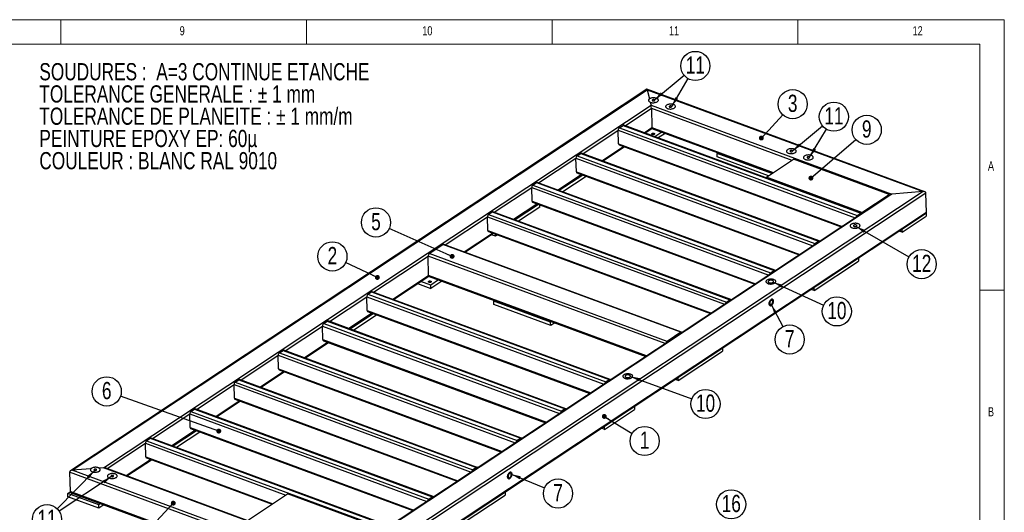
# Model space of a CAD drawing. Header units: millimetres. Extents: x 5 to 589, y 5 to 415.
# Tile 14 of 14: x 389 to 589, y 315 to 415. Entities that reach past the tile are written whole.
import ezdxf

# ---------------------------------------------------------------- set-up
doc = ezdxf.new("R2010")
doc.units = ezdxf.units.MM
doc.layers.add('NOTES', color=6, linetype='Continuous')
doc.layers.add('TRAIT-FORT', color=4, linetype='Continuous', lineweight=25)
doc.styles.add('SLDTEXTSTYLE0', font='TXT', dxfattribs={"width": 0.75})
doc.dimstyles.new('SLDDIMSTYLE7', dxfattribs={"dimtxt": 0.18, "dimasz": 1, "dimexe": 0, "dimexo": 0.0625, "dimgap": 0, "dimtad": 0, "dimtih": 1, "dimtoh": 1, "dimdec": 0, "dimrnd": 1e-09, "dimzin": 0, "dimdsep": 46, "dimtxsty": 'Standard', "dimblk1": 'DOT', "dimblk2": 'DOT', "dimsah": 1, "dimcen": 0.09, "dimadec": 0, "dimazin": 0, "dimtfac": 1, "dimtdec": 0, "dimtofl": 0, "dimtmove": 0, "dimatfit": 3, "dimldrblk": 'DOT', "dimfxl": 1, "dimfrac": 2, "dimtolj": 1, "dimtzin": 0, "dimarcsym": 0})
doc.dimstyles.new('SLDDIMSTYLE8', dxfattribs={"dimtxt": 0.18, "dimasz": 2, "dimexe": 0, "dimexo": 0.0625, "dimgap": 0, "dimtad": 0, "dimtih": 1, "dimtoh": 1, "dimdec": 0, "dimrnd": 1e-09, "dimzin": 0, "dimdsep": 46, "dimtxsty": 'Standard', "dimsah": 1, "dimcen": 0.09, "dimadec": 0, "dimazin": 0, "dimtfac": 2, "dimtdec": 0, "dimtofl": 0, "dimtmove": 0, "dimatfit": 3, "dimfxl": 1, "dimfrac": 2, "dimtolj": 1, "dimtzin": 0, "dimarcsym": 0})

# ---------------------------------------------------------------- blocks, each defined once
blk = doc.blocks.new('SW_NOTE_0')
at = {"layer": 'NOTES', "color": 0, "char_height": 3.5, "attachment_point": 1, "style": 'SLDTEXTSTYLE0'}
for s, insert in [('SOUDURES :  A=3 CONTINUE ETANCHE', (0, 4.51)), ('TOLERANCE GENERALE : ± 1 mm', (0, -0.01)), ('TOLERANCE DE PLANEITE : ± 1 mm/m', (0, -4.54)), ('PEINTURE EPOXY EP: 60µ', (0, -9.07)), ('COULEUR : BLANC RAL 9010', (0, -13.59))]:
    blk.add_mtext(s, dxfattribs=dict(at, insert=insert))
blk = doc.blocks.new('SW_NOTE_6')
at = {"layer": 'NOTES', "color": 0}
blk.add_circle((-2.69, 1.26), 2.97, dxfattribs=at)
at = {"layer": 'NOTES', "color": 0, "insert": (-2.69, 3.18), "char_height": 3.5, "attachment_point": 2, "style": 'SLDTEXTSTYLE0'}
blk.add_mtext('2', dxfattribs=at)
blk = doc.blocks.new('_DOT')
at = {"color": 0, "linetype": 'ByBlock', "lineweight": -2}
blk.add_line((-0.5, 0), (-1, 0), dxfattribs=at)
at = {"color": 0, "linetype": 'ByBlock', "const_width": 0.5}
blk.add_lwpolyline([(-0.25, 0, 1), (0.25, 0, 1)], format="xyb", close=True, dxfattribs=at)
blk = doc.blocks.new('SW_NOTE_7')
at = {"layer": 'NOTES', "color": 0}
blk.add_circle((2.54, -1.55), 2.97, dxfattribs=at)
at = {"layer": 'NOTES', "color": 0, "insert": (2.54, 0.38), "char_height": 3.5, "attachment_point": 2, "style": 'SLDTEXTSTYLE0'}
blk.add_mtext('1', dxfattribs=at)
blk = doc.blocks.new('SW_NOTE_8')
at = {"layer": 'NOTES', "color": 0}
blk.add_circle((2.02, 2.18), 2.97, dxfattribs=at)
at = {"layer": 'NOTES', "color": 0, "insert": (2.02, 4.1), "char_height": 3.5, "attachment_point": 2, "style": 'SLDTEXTSTYLE0'}
blk.add_mtext('3', dxfattribs=at)
blk = doc.blocks.new('SW_NOTE_10')
at = {"layer": 'NOTES', "color": 0}
blk.add_circle((-2.8, 0.99), 2.97, dxfattribs=at)
at = {"layer": 'NOTES', "color": 0, "insert": (-2.8, 2.91), "char_height": 3.5, "attachment_point": 2, "style": 'SLDTEXTSTYLE0'}
blk.add_mtext('6', dxfattribs=at)
blk = doc.blocks.new('SW_NOTE_11')
at = {"layer": 'NOTES', "color": 0}
blk.add_circle((-2.71, 1.21), 2.97, dxfattribs=at)
at = {"layer": 'NOTES', "color": 0, "insert": (-2.71, 3.13), "char_height": 3.5, "attachment_point": 2, "style": 'SLDTEXTSTYLE0'}
blk.add_mtext('5', dxfattribs=at)
blk = doc.blocks.new('SW_NOTE_12')
at = {"layer": 'NOTES', "color": 0}
blk.add_circle((2.25, 1.94), 2.97, dxfattribs=at)
at = {"layer": 'NOTES', "color": 0, "insert": (2.25, 3.87), "char_height": 3.5, "attachment_point": 2, "style": 'SLDTEXTSTYLE0'}
blk.add_mtext('9', dxfattribs=at)
blk = doc.blocks.new('SW_NOTE_13')
at = {"layer": 'NOTES', "color": 0}
blk.add_circle((2.79, -1.03), 2.97, dxfattribs=at)
at = {"layer": 'NOTES', "color": 0, "insert": (2.8, 0.9), "char_height": 3.5, "attachment_point": 2, "style": 'SLDTEXTSTYLE0'}
blk.add_mtext('10', dxfattribs=at)
blk = doc.blocks.new('SW_NOTE_14')
at = {"layer": 'NOTES', "color": 0}
blk.add_circle((2.7, -1.24), 2.97, dxfattribs=at)
at = {"layer": 'NOTES', "color": 0, "insert": (2.71, 0.68), "char_height": 3.5, "attachment_point": 2, "style": 'SLDTEXTSTYLE0'}
blk.add_mtext('10', dxfattribs=at)
blk = doc.blocks.new('SW_NOTE_15')
at = {"layer": 'NOTES', "color": 0}
blk.add_circle((2.58, -1.48), 2.97, dxfattribs=at)
at = {"layer": 'NOTES', "color": 0, "insert": (2.59, 0.44), "char_height": 3.5, "attachment_point": 2, "style": 'SLDTEXTSTYLE0'}
blk.add_mtext('12', dxfattribs=at)
blk = doc.blocks.new('SW_NOTE_17')
at = {"layer": 'NOTES', "color": 0}
blk.add_circle((2.29, 1.89), 2.97, dxfattribs=at)
at = {"layer": 'NOTES', "color": 0, "insert": (2.3, 3.82), "char_height": 3.5, "attachment_point": 2, "style": 'SLDTEXTSTYLE0'}
blk.add_mtext('11', dxfattribs=at)
blk = doc.blocks.new('SW_NOTE_18')
at = {"layer": 'NOTES', "color": 0}
blk.add_circle((2.29, 1.89), 2.97, dxfattribs=at)
at = {"layer": 'NOTES', "color": 0, "insert": (2.3, 3.81), "char_height": 3.5, "attachment_point": 2, "style": 'SLDTEXTSTYLE0'}
blk.add_mtext('11', dxfattribs=at)
blk = doc.blocks.new('SW_NOTE_19')
at = {"layer": 'NOTES', "color": 0}
blk.add_circle((-2.08, -2.13), 2.97, dxfattribs=at)
at = {"layer": 'NOTES', "color": 0, "insert": (-2.07, -0.2), "char_height": 3.5, "attachment_point": 2, "style": 'SLDTEXTSTYLE0'}
blk.add_mtext('11', dxfattribs=at)
blk = doc.blocks.new('SW_NOTE_21')
at = {"layer": 'NOTES', "color": 0}
blk.add_circle((2.74, -1.14), 2.97, dxfattribs=at)
at = {"layer": 'NOTES', "color": 0, "insert": (2.75, 0.78), "char_height": 3.5, "attachment_point": 2, "style": 'SLDTEXTSTYLE0'}
blk.add_mtext('7', dxfattribs=at)
blk = doc.blocks.new('SW_NOTE_22')
at = {"layer": 'NOTES', "color": 0}
blk.add_circle((1.39, -2.63), 2.97, dxfattribs=at)
at = {"layer": 'NOTES', "color": 0, "insert": (1.4, -0.7), "char_height": 3.5, "attachment_point": 2, "style": 'SLDTEXTSTYLE0'}
blk.add_mtext('7', dxfattribs=at)
blk = doc.blocks.new('SW_NOTE_25')
at = {"layer": 'NOTES', "color": 0}
blk.add_circle((2.33, 1.85), 2.97, dxfattribs=at)
at = {"layer": 'NOTES', "color": 0, "insert": (2.34, 3.77), "char_height": 3.5, "attachment_point": 2, "style": 'SLDTEXTSTYLE0'}
blk.add_mtext('16', dxfattribs=at)

msp = doc.modelspace()

# ---------------------------------------------------------------- linework, layer by layer
at = {"lineweight": 18}
for p, q in [((589, 415), (5, 415)), ((397, 415), (397, 410)), ((447, 410), (447, 415)), ((497, 415), (497, 410)), ((547, 410), (547, 415)), ((589, 5), (589, 415)), ((584, 410), (10, 410)), ((584, 10), (584, 410)), ((584, 360), (589, 360))]:
    msp.add_line(p, q, dxfattribs=at)
at = {"layer": 'TRAIT-FORT', "lineweight": 25}
for p, q in [((516.26, 400.86), (398.93, 323.22)), ((572.81, 379.99), (516.27, 400.86)), ((399.3, 323.34), (516.31, 400.76)), ((516.31, 400.76), (516.78, 398.88)), ((516.31, 400.76), (572.48, 380.03)), ((405.66, 323.86), (517.1, 397.6)), ((511.82, 393.43), (517.18, 396.97)), ((516.94, 398.22), (517.1, 397.6)), ((517.1, 397.6), (566.12, 379.51)), ((517.18, 396.97), (517.28, 393.04)), ((517.18, 396.97), (545.76, 386.42)), ((510.66, 393.01), (511.4, 393.5)), ((510.66, 393.01), (559.05, 375.16)), ((511.4, 393.5), (559.78, 375.64)), ((559.93, 375.67), (511.54, 393.53)), ((515.7, 392), (517.28, 393.04)), ((515.84, 391.94), (517.27, 392.88)), ((517.26, 392.88), (541.82, 383.82)), ((517.28, 393.04), (541.99, 383.93)), ((503.22, 387.74), (510.42, 392.5)), ((510.5, 389.73), (510.42, 392.5)), ((510.42, 392.5), (558.66, 374.7)), ((519.3, 392.13), (517.88, 391.19)), ((519.98, 391.88), (518.56, 390.94)), ((507.1, 386.31), (511.47, 389.2)), ((507.25, 386.25), (511.62, 389.14)), ((510.5, 389.73), (556, 372.94)), ((510.6, 389.52), (555.83, 372.83)), ((494.22, 381.78), (501.83, 386.81)), ((501.9, 384.04), (501.83, 386.81)), ((501.83, 386.81), (550.06, 369.01)), ((502.06, 387.32), (502.8, 387.81)), ((502.06, 387.32), (550.45, 369.47)), ((502.8, 387.81), (551.19, 369.96)), ((551.33, 369.99), (502.95, 387.84)), ((530.54, 387.81), (530.71, 387.92)), ((541.66, 383.71), (530.54, 387.81)), ((530.56, 387.12), (530.54, 387.81)), ((540.99, 383.27), (530.56, 387.12)), ((540.57, 382.99), (546.1, 386.64)), ((565.55, 379.46), (546.1, 386.64)), ((498.09, 380.35), (502.87, 383.51)), ((498.24, 380.29), (503.02, 383.45)), ((503.21, 383.38), (498.43, 380.22)), ((503.9, 383.13), (499.12, 379.97)), ((501.9, 384.04), (547.4, 367.25)), ((502.01, 383.83), (547.23, 367.14)), ((560.03, 375.81), (540.57, 382.99)), ((540.57, 382.82), (540.57, 382.99)), ((485.21, 375.82), (492.82, 380.85)), ((492.89, 378.08), (492.82, 380.85)), ((492.82, 380.85), (541.06, 363.06)), ((493.06, 381.36), (493.79, 381.85)), ((493.06, 381.36), (541.44, 363.51)), ((493.79, 381.85), (542.18, 364)), ((542.33, 364.03), (493.94, 381.88)), ((565.74, 379.39), (454.64, 305.87)), ((566.12, 379.51), (454.68, 305.78)), ((572.48, 380.03), (455.48, 302.61)), ((573.05, 379.73), (455.55, 301.99)), ((560.03, 375.81), (565.55, 379.46)), ((565.56, 379.27), (565.55, 379.46)), ((572.48, 380.03), (566.12, 379.51)), ((573.15, 375.81), (573.05, 379.73)), ((489.09, 374.39), (493.86, 377.55)), ((489.24, 374.33), (494.01, 377.49)), ((494.21, 377.42), (489.43, 374.26)), ((494.47, 376.89), (490.11, 374.01)), ((492.89, 378.08), (538.39, 361.29)), ((493, 377.87), (538.23, 361.18)), ((494.47, 376.89), (494.45, 377.33)), ((455.64, 297.9), (572.98, 375.54)), ((573.15, 375.81), (455.66, 298.06)), ((475.18, 369.18), (483.81, 374.89)), ((483.89, 372.12), (483.81, 374.89)), ((483.81, 374.89), (532.05, 357.1)), ((484.05, 375.4), (484.79, 375.89)), ((484.05, 375.4), (532.44, 357.55)), ((484.79, 375.89), (533.17, 358.04)), ((533.32, 358.07), (484.93, 375.92)), ((559.05, 375.16), (559.78, 375.64)), ((559.05, 374.98), (559.79, 375.47)), ((559.74, 375.44), (559.76, 375.43)), ((560.03, 375.61), (560.03, 375.81)), ((568.21, 371.75), (573.12, 375)), ((573.1, 375.66), (573.12, 375)), ((479.06, 367.75), (484.86, 371.59)), ((479.21, 367.7), (485.01, 371.54)), ((483.89, 372.12), (529.39, 355.33)), ((483.99, 371.91), (529.22, 355.22)), ((485.46, 370.93), (484.58, 371.25)), ((485.46, 370.93), (485.45, 371.37)), ((485.88, 371.21), (485.46, 370.93)), ((568.21, 371.75), (567.59, 371.97)), ((568.21, 371.75), (568.19, 372.37)), ((471.97, 367.41), (474.76, 369.25)), ((523.14, 351.4), (474.76, 369.25)), ((523.29, 351.43), (474.9, 369.28)), ((550.45, 369.47), (551.19, 369.96)), ((550.45, 369.3), (551.19, 369.78)), ((551.15, 369.75), (551.17, 369.75)), ((460.65, 359.56), (471.74, 366.9)), ((471.84, 362.98), (471.74, 366.9)), ((519.97, 349.1), (471.74, 366.9)), ((520.36, 349.56), (471.97, 367.41)), ((550.32, 359.91), (559.32, 365.87)), ((559.31, 366.49), (559.32, 365.87)), ((464.52, 358.13), (471.84, 362.98)), ((464.67, 358.08), (471.87, 362.84)), ((516.2, 346.61), (471.84, 362.98)), ((471.95, 362.76), (516.03, 346.5)), ((541.44, 363.51), (542.18, 364)), ((541.45, 363.34), (542.18, 363.82)), ((542.14, 363.79), (542.16, 363.79)), ((469.56, 361.31), (472.28, 360.31)), ((472.26, 361), (470.22, 361.75)), ((473.85, 362.06), (472.26, 361)), ((472.28, 360.31), (472.26, 361)), ((474.54, 361.81), (472.28, 360.31)), ((459.49, 359.15), (460.22, 359.64)), ((459.49, 359.15), (507.87, 341.3)), ((460.22, 359.64), (508.61, 341.78)), ((508.76, 341.81), (460.37, 359.67)), ((550.32, 359.91), (549.7, 360.14)), ((550.32, 359.91), (550.3, 360.53)), ((451.64, 353.61), (459.25, 358.64)), ((459.32, 355.87), (459.25, 358.64)), ((459.25, 358.64), (507.49, 340.84)), ((485.1, 357.74), (485.27, 357.85)), ((496.67, 353.47), (485.1, 357.74)), ((485.12, 357.05), (485.1, 357.74)), ((496.69, 352.78), (485.12, 357.05)), ((532.44, 357.55), (533.17, 358.04)), ((532.44, 357.38), (533.18, 357.86)), ((533.13, 357.84), (533.16, 357.83)), ((455.52, 352.17), (460.3, 355.34)), ((455.67, 352.12), (460.45, 355.28)), ((460.64, 355.21), (455.86, 352.05)), ((461.32, 354.96), (456.54, 351.8)), ((459.32, 355.87), (504.82, 339.08)), ((459.43, 355.66), (504.66, 338.97)), ((450.48, 353.19), (451.22, 353.68)), ((450.48, 353.19), (498.87, 335.34)), ((451.22, 353.68), (499.6, 335.82)), ((499.75, 335.85), (451.36, 353.71)), ((496.84, 353.58), (496.67, 353.47)), ((496.69, 352.78), (496.67, 353.47)), ((497.52, 353.33), (496.69, 352.78)), ((442.63, 347.65), (450.24, 352.68)), ((450.32, 349.91), (450.24, 352.68)), ((450.24, 352.68), (498.48, 334.88)), ((523.14, 351.4), (520.36, 349.56)), ((523.15, 351.23), (520.36, 349.39)), ((523.13, 351.19), (523.1, 351.2)), ((446.51, 346.22), (451.29, 349.38)), ((446.66, 346.16), (451.44, 349.32)), ((450.32, 349.91), (495.82, 333.12)), ((450.42, 349.7), (495.65, 333.01)), ((433.63, 341.69), (441.24, 346.72)), ((441.31, 343.95), (441.24, 346.72)), ((441.24, 346.72), (489.47, 328.92)), ((441.47, 347.23), (442.21, 347.72)), ((441.47, 347.23), (489.86, 329.38)), ((442.21, 347.72), (490.6, 329.87)), ((490.74, 329.89), (442.36, 347.75)), ((522.64, 341.6), (531.65, 347.56)), ((531.63, 348.18), (531.65, 347.56)), ((437.5, 340.26), (442.28, 343.42)), ((437.65, 340.2), (442.43, 343.36)), ((441.31, 343.95), (486.81, 327.16)), ((441.42, 343.74), (486.64, 327.05)), ((424.62, 335.73), (432.23, 340.76)), ((432.3, 337.99), (432.23, 340.76)), ((432.23, 340.76), (480.47, 322.96)), ((432.47, 341.27), (433.2, 341.76)), ((432.47, 341.27), (480.85, 323.42)), ((433.2, 341.76), (481.59, 323.91)), ((481.74, 323.93), (433.35, 341.79)), ((507.87, 341.3), (508.61, 341.78)), ((507.88, 341.12), (508.61, 341.61)), ((508.57, 341.58), (508.59, 341.57)), ((522.64, 341.6), (522.03, 341.83)), ((522.64, 341.6), (522.63, 342.22)), ((428.5, 334.3), (433.28, 337.46)), ((428.65, 334.24), (433.43, 337.4)), ((432.3, 337.99), (477.8, 321.2)), ((432.41, 337.78), (477.64, 321.09)), ((415.61, 329.77), (423.22, 334.8)), ((423.3, 332.03), (423.22, 334.8)), ((423.22, 334.8), (471.46, 317)), ((423.46, 335.31), (424.2, 335.8)), ((423.46, 335.31), (471.85, 317.46)), ((424.2, 335.8), (472.58, 317.95)), ((472.73, 317.97), (424.35, 335.83)), ((499.6, 335.82), (498.87, 335.34)), ((499.61, 335.65), (498.87, 335.16)), ((499.56, 335.62), (499.59, 335.61)), ((507.62, 331.66), (513.76, 335.72)), ((513.74, 336.34), (513.76, 335.72)), ((419.49, 328.34), (424.27, 331.5)), ((419.64, 328.28), (424.42, 331.44)), ((424.61, 331.37), (419.83, 328.21)), ((425.3, 331.12), (420.52, 327.96)), ((423.3, 332.03), (468.8, 315.24)), ((423.4, 331.82), (468.63, 315.13)), ((507.62, 331.66), (507.01, 331.88)), ((507.62, 331.66), (507.6, 332.28)), ((406.4, 323.67), (414.22, 328.84)), ((414.29, 326.07), (414.22, 328.84)), ((414.22, 328.84), (442.8, 318.3)), ((414.45, 329.35), (415.19, 329.84)), ((414.45, 329.35), (462.84, 311.5)), ((415.19, 329.84), (463.58, 311.99)), ((463.73, 312.02), (415.34, 329.87)), ((490.6, 329.87), (489.86, 329.38)), ((490.6, 329.69), (489.87, 329.2)), ((490.56, 329.66), (490.58, 329.66)), ((410.28, 322.24), (415.26, 325.54)), ((410.43, 322.19), (415.41, 325.48)), ((414.29, 326.07), (440.14, 316.53)), ((414.4, 325.86), (439.97, 316.42)), ((398.75, 322.95), (398.86, 319.02)), ((455.55, 301.99), (398.75, 322.95)), ((403.1, 323.65), (399.3, 323.34)), ((455.48, 302.61), (399.3, 323.34)), ((405.66, 323.86), (404.75, 323.79)), ((454.68, 305.78), (405.66, 323.86)), ((454.64, 305.87), (406, 323.82)), ((481.59, 323.91), (480.85, 323.42)), ((481.6, 323.73), (480.86, 323.24)), ((481.55, 323.7), (481.57, 323.7)), ((398.4, 318.63), (398.87, 318.95)), ((404.71, 316.31), (398.4, 318.63)), ((398.42, 317.94), (398.4, 318.63)), ((455.66, 298.06), (398.86, 319.02)), ((399.09, 318.76), (455.64, 297.9)), ((487.42, 318.92), (487.44, 318.3)), ((404.73, 315.61), (398.42, 317.94)), ((435.15, 313.23), (443.14, 318.52)), ((462.6, 311.34), (443.14, 318.52)), ((471.85, 317.46), (472.58, 317.95)), ((471.85, 317.29), (472.59, 317.77)), ((472.55, 317.74), (472.57, 317.74)), ((478.43, 312.34), (487.44, 318.3)), ((405.08, 316.55), (404.71, 316.31)), ((404.73, 315.61), (404.71, 316.31)), ((405.76, 316.3), (404.73, 315.61))]:
    msp.add_line(p, q, dxfattribs=at)
at = {"layer": 'TRAIT-FORT', "lineweight": 25, "flags": 128}
for points in [[(516.8, 398.9), (516.72, 398.84), (516.66, 398.77), (516.61, 398.69), (516.59, 398.62), (516.6, 398.54), (516.63, 398.47), (516.68, 398.4), (516.75, 398.33), (516.84, 398.27), (516.95, 398.22), (517.07, 398.18), (517.21, 398.14), (517.36, 398.12), (517.51, 398.11), (517.66, 398.12), (517.81, 398.13), (517.96, 398.16), (518.1, 398.19), (518.22, 398.24), (518.33, 398.29), (518.43, 398.35), (518.5, 398.42), (518.55, 398.49), (518.59, 398.57), (518.59, 398.65), (518.58, 398.72), (518.54, 398.8), (518.48, 398.86), (518.39, 398.93), (518.29, 398.98), (518.18, 399.03), (518.05, 399.07), (517.9, 399.09), (517.76, 399.11), (517.6, 399.11), (517.45, 399.1), (517.3, 399.08), (517.16, 399.05), (517.03, 399.01), (516.91, 398.96), (516.8, 398.9)], [(516.78, 398.88), (516.69, 398.81), (516.63, 398.73), (516.6, 398.65), (516.59, 398.57), (516.61, 398.49), (516.66, 398.41), (516.73, 398.34), (516.83, 398.28), (516.94, 398.22)], [(516.94, 398.22), (517.07, 398.18), (517.2, 398.15), (517.35, 398.12), (517.5, 398.11), (517.66, 398.12), (517.81, 398.13), (517.96, 398.16), (518.1, 398.19), (518.23, 398.24), (518.34, 398.3), (518.43, 398.36), (518.51, 398.43), (518.56, 398.5), (518.59, 398.58), (518.59, 398.66), (518.57, 398.73), (518.53, 398.81), (518.46, 398.87), (518.38, 398.94), (518.27, 398.99), (518.15, 399.04), (518.02, 399.07), (517.87, 399.1), (517.72, 399.11), (517.57, 399.11), (517.41, 399.1), (517.26, 399.08), (517.12, 399.04), (516.99, 399), (516.87, 398.95), (516.78, 398.88)], [(517.38, 398.69), (517.35, 398.65), (517.33, 398.62), (517.34, 398.58), (517.37, 398.54), (517.42, 398.51), (517.48, 398.49), (517.56, 398.48), (517.64, 398.48), (517.71, 398.5), (517.78, 398.52), (517.82, 398.55), (517.85, 398.59), (517.86, 398.63), (517.84, 398.67), (517.8, 398.7), (517.74, 398.73), (517.67, 398.74), (517.59, 398.75), (517.51, 398.74), (517.44, 398.72), (517.38, 398.69)], [(520.28, 397.62), (520.19, 397.56), (520.13, 397.49), (520.09, 397.41), (520.07, 397.34), (520.07, 397.26), (520.1, 397.18), (520.15, 397.11), (520.22, 397.05), (520.31, 396.99), (520.42, 396.94), (520.55, 396.89), (520.68, 396.86), (520.83, 396.84), (520.98, 396.83), (521.13, 396.83), (521.28, 396.85), (521.43, 396.87), (521.57, 396.91), (521.69, 396.96), (521.81, 397.01), (521.9, 397.07), (521.97, 397.14), (522.03, 397.21), (522.06, 397.29), (522.07, 397.37), (522.05, 397.44), (522.01, 397.51), (521.95, 397.58), (521.87, 397.65), (521.77, 397.7), (521.65, 397.75), (521.52, 397.79), (521.38, 397.81), (521.23, 397.83), (521.08, 397.83), (520.92, 397.82), (520.77, 397.8), (520.63, 397.77), (520.5, 397.73), (520.38, 397.68), (520.28, 397.62)], [(520.28, 397.62), (520.19, 397.56), (520.13, 397.49), (520.09, 397.41), (520.07, 397.34), (520.07, 397.26), (520.1, 397.18), (520.15, 397.11), (520.22, 397.05), (520.31, 396.99), (520.42, 396.94), (520.55, 396.89), (520.68, 396.86), (520.83, 396.84), (520.98, 396.83), (521.13, 396.83), (521.28, 396.85), (521.43, 396.87), (521.57, 396.91), (521.69, 396.96), (521.81, 397.01), (521.9, 397.07), (521.97, 397.14), (522.03, 397.21), (522.06, 397.29), (522.07, 397.37), (522.05, 397.44), (522.01, 397.51), (521.95, 397.58), (521.87, 397.65), (521.77, 397.7), (521.65, 397.75), (521.52, 397.79), (521.38, 397.81), (521.23, 397.83), (521.08, 397.83), (520.92, 397.82), (520.77, 397.8), (520.63, 397.77), (520.5, 397.73), (520.38, 397.68), (520.28, 397.62)], [(520.86, 397.41), (520.82, 397.37), (520.8, 397.33), (520.81, 397.3), (520.84, 397.26), (520.89, 397.23), (520.95, 397.21), (521.03, 397.2), (521.11, 397.2), (521.18, 397.22), (521.25, 397.24), (521.3, 397.27), (521.33, 397.31), (521.33, 397.35), (521.31, 397.39), (521.27, 397.42), (521.21, 397.44), (521.14, 397.46), (521.06, 397.46), (520.99, 397.46), (520.91, 397.44), (520.86, 397.41)], [(517.34, 391.65), (517.28, 391.68), (517.24, 391.71), (517.22, 391.75), (517.23, 391.8), (517.26, 391.84), (517.32, 391.87), (517.38, 391.9), (517.47, 391.91), (517.55, 391.92), (517.63, 391.91), (517.71, 391.89), (517.77, 391.86), (517.81, 391.82), (517.82, 391.78), (517.82, 391.74), (517.78, 391.7), (517.73, 391.66), (517.66, 391.64), (517.58, 391.62), (517.5, 391.62), (517.41, 391.63), (517.34, 391.65)], [(544.86, 388.55), (544.77, 388.49), (544.71, 388.42), (544.67, 388.34), (544.65, 388.27), (544.65, 388.19), (544.68, 388.12), (544.73, 388.04), (544.8, 387.98), (544.89, 387.92), (545, 387.87), (545.13, 387.83), (545.26, 387.79), (545.41, 387.77), (545.56, 387.76), (545.71, 387.77), (545.87, 387.78), (546.01, 387.8), (546.15, 387.84), (546.28, 387.89), (546.39, 387.94), (546.48, 388), (546.56, 388.07), (546.61, 388.14), (546.64, 388.22), (546.65, 388.3), (546.63, 388.37), (546.59, 388.44), (546.53, 388.51), (546.45, 388.58), (546.35, 388.63), (546.23, 388.68), (546.1, 388.72), (545.96, 388.74), (545.81, 388.76), (545.66, 388.76), (545.5, 388.75), (545.36, 388.73), (545.21, 388.7), (545.08, 388.66), (544.96, 388.61), (544.86, 388.55)], [(544.86, 388.55), (544.77, 388.49), (544.71, 388.42), (544.67, 388.34), (544.65, 388.27), (544.65, 388.19), (544.68, 388.12), (544.73, 388.04), (544.8, 387.98), (544.89, 387.92), (545, 387.87), (545.13, 387.83), (545.26, 387.79), (545.41, 387.77), (545.56, 387.76), (545.71, 387.77), (545.87, 387.78), (546.01, 387.8), (546.15, 387.84), (546.28, 387.89), (546.39, 387.94), (546.48, 388), (546.56, 388.07), (546.61, 388.14), (546.64, 388.22), (546.65, 388.3), (546.63, 388.37), (546.59, 388.44), (546.53, 388.51), (546.45, 388.58), (546.35, 388.63), (546.23, 388.68), (546.1, 388.72), (545.96, 388.74), (545.81, 388.76), (545.66, 388.76), (545.5, 388.75), (545.36, 388.73), (545.21, 388.7), (545.08, 388.66), (544.96, 388.61), (544.86, 388.55)], [(545.44, 388.34), (545.4, 388.3), (545.38, 388.27), (545.39, 388.23), (545.42, 388.19), (545.47, 388.16), (545.54, 388.14), (545.61, 388.13), (545.69, 388.13), (545.76, 388.15), (545.83, 388.17), (545.88, 388.2), (545.91, 388.24), (545.91, 388.28), (545.89, 388.32), (545.85, 388.35), (545.79, 388.38), (545.72, 388.39), (545.64, 388.39), (545.57, 388.39), (545.5, 388.37), (545.44, 388.34)], [(548.33, 387.27), (548.25, 387.21), (548.18, 387.14), (548.14, 387.06), (548.12, 386.98), (548.13, 386.91), (548.15, 386.83), (548.2, 386.76), (548.28, 386.7), (548.37, 386.64), (548.48, 386.59), (548.6, 386.54), (548.74, 386.51), (548.88, 386.49), (549.03, 386.48), (549.19, 386.48), (549.34, 386.5), (549.48, 386.52), (549.62, 386.56), (549.75, 386.6), (549.86, 386.66), (549.95, 386.72), (550.03, 386.79), (550.08, 386.86), (550.11, 386.94), (550.12, 387.01), (550.1, 387.09), (550.06, 387.16), (550, 387.23), (549.92, 387.3), (549.82, 387.35), (549.7, 387.4), (549.57, 387.43), (549.43, 387.46), (549.28, 387.48), (549.13, 387.48), (548.98, 387.47), (548.83, 387.45), (548.69, 387.42), (548.55, 387.38), (548.43, 387.33), (548.33, 387.27)], [(548.33, 387.27), (548.25, 387.21), (548.18, 387.14), (548.14, 387.06), (548.12, 386.98), (548.13, 386.91), (548.15, 386.83), (548.2, 386.76), (548.28, 386.7), (548.37, 386.64), (548.48, 386.59), (548.6, 386.54), (548.74, 386.51), (548.88, 386.49), (549.03, 386.48), (549.19, 386.48), (549.34, 386.5), (549.48, 386.52), (549.62, 386.56), (549.75, 386.6), (549.86, 386.66), (549.95, 386.72), (550.03, 386.79), (550.08, 386.86), (550.11, 386.94), (550.12, 387.01), (550.1, 387.09), (550.06, 387.16), (550, 387.23), (549.92, 387.3), (549.82, 387.35), (549.7, 387.4), (549.57, 387.43), (549.43, 387.46), (549.28, 387.48), (549.13, 387.48), (548.98, 387.47), (548.83, 387.45), (548.69, 387.42), (548.55, 387.38), (548.43, 387.33), (548.33, 387.27)], [(548.91, 387.06), (548.87, 387.02), (548.86, 386.98), (548.86, 386.94), (548.89, 386.91), (548.94, 386.88), (549.01, 386.86), (549.08, 386.85), (549.16, 386.85), (549.24, 386.86), (549.3, 386.89), (549.35, 386.92), (549.38, 386.96), (549.38, 387), (549.37, 387.04), (549.33, 387.07), (549.27, 387.09), (549.2, 387.11), (549.12, 387.11), (549.04, 387.1), (548.97, 387.09), (548.91, 387.06)], [(557.85, 373.37), (557.77, 373.31), (557.7, 373.24), (557.66, 373.16), (557.64, 373.09), (557.64, 373.01), (557.67, 372.93), (557.72, 372.86), (557.79, 372.8), (557.89, 372.74), (557.99, 372.69), (558.12, 372.64), (558.26, 372.61), (558.4, 372.59), (558.55, 372.58), (558.7, 372.58), (558.86, 372.6), (559, 372.62), (559.14, 372.66), (559.27, 372.71), (559.38, 372.76), (559.47, 372.82), (559.55, 372.89), (559.6, 372.96), (559.63, 373.04), (559.64, 373.12), (559.62, 373.19), (559.58, 373.26), (559.52, 373.33), (559.44, 373.4), (559.34, 373.45), (559.22, 373.5), (559.09, 373.54), (558.95, 373.56), (558.8, 373.58), (558.65, 373.58), (558.5, 373.57), (558.35, 373.55), (558.2, 373.52), (558.07, 373.48), (557.95, 373.43), (557.85, 373.37)], [(557.85, 373.37), (557.77, 373.31), (557.7, 373.24), (557.66, 373.16), (557.64, 373.09), (557.64, 373.01), (557.67, 372.93), (557.72, 372.86), (557.79, 372.8), (557.89, 372.74), (557.99, 372.69), (558.12, 372.64), (558.26, 372.61), (558.4, 372.59), (558.55, 372.58), (558.7, 372.58), (558.86, 372.6), (559, 372.62), (559.14, 372.66), (559.27, 372.71), (559.38, 372.76), (559.47, 372.82), (559.55, 372.89), (559.6, 372.96), (559.63, 373.04), (559.64, 373.12), (559.62, 373.19), (559.58, 373.26), (559.52, 373.33), (559.44, 373.4), (559.34, 373.45), (559.22, 373.5), (559.09, 373.54), (558.95, 373.56), (558.8, 373.58), (558.65, 373.58), (558.5, 373.57), (558.35, 373.55), (558.2, 373.52), (558.07, 373.48), (557.95, 373.43), (557.85, 373.37)], [(558.36, 373.19), (558.31, 373.14), (558.28, 373.1), (558.28, 373.05), (558.31, 373.01), (558.35, 372.97), (558.42, 372.94), (558.5, 372.91), (558.59, 372.9), (558.68, 372.91), (558.77, 372.92), (558.85, 372.94), (558.92, 372.98), (558.97, 373.02), (558.99, 373.06), (558.99, 373.11), (558.97, 373.15), (558.92, 373.19), (558.86, 373.23), (558.78, 373.25), (558.69, 373.26), (558.59, 373.26), (558.5, 373.24), (558.42, 373.22), (558.36, 373.19)], [(471.9, 361.58), (471.84, 361.61), (471.8, 361.64), (471.78, 361.69), (471.79, 361.73), (471.82, 361.77), (471.87, 361.8), (471.94, 361.83), (472.02, 361.85), (472.11, 361.85), (472.19, 361.84), (472.27, 361.82), (472.33, 361.79), (472.37, 361.76), (472.38, 361.71), (472.37, 361.67), (472.34, 361.63), (472.29, 361.6), (472.22, 361.57), (472.14, 361.55), (472.06, 361.55), (471.97, 361.56), (471.9, 361.58)], [(540.69, 362.02), (540.61, 361.95), (540.54, 361.88), (540.5, 361.81), (540.48, 361.73), (540.49, 361.66), (540.52, 361.58), (540.57, 361.51), (540.64, 361.44), (540.73, 361.39), (540.84, 361.33), (540.96, 361.29), (541.1, 361.26), (541.24, 361.24), (541.4, 361.23), (541.55, 361.23), (541.7, 361.25), (541.85, 361.27), (541.98, 361.31), (542.11, 361.35), (542.22, 361.41), (542.32, 361.47), (542.39, 361.54), (542.44, 361.61), (542.47, 361.69), (542.48, 361.76), (542.47, 361.84), (542.43, 361.91), (542.36, 361.98), (542.28, 362.04), (542.18, 362.1), (542.07, 362.15), (541.93, 362.18), (541.79, 362.21), (541.64, 362.22), (541.49, 362.23), (541.34, 362.22), (541.19, 362.2), (541.05, 362.17), (540.91, 362.13), (540.8, 362.08), (540.69, 362.02)], [(540.69, 362.02), (540.61, 361.95), (540.54, 361.88), (540.5, 361.81), (540.48, 361.73), (540.49, 361.66), (540.52, 361.58), (540.57, 361.51), (540.64, 361.44), (540.73, 361.39), (540.84, 361.33), (540.96, 361.29), (541.1, 361.26), (541.24, 361.24), (541.4, 361.23), (541.55, 361.23), (541.7, 361.25), (541.85, 361.27), (541.98, 361.31), (542.11, 361.35), (542.22, 361.41), (542.32, 361.47), (542.39, 361.54), (542.44, 361.61), (542.47, 361.69), (542.48, 361.76), (542.47, 361.84), (542.43, 361.91), (542.36, 361.98), (542.28, 362.04), (542.18, 362.1), (542.07, 362.15), (541.93, 362.18), (541.79, 362.21), (541.64, 362.22), (541.49, 362.23), (541.34, 362.22), (541.19, 362.2), (541.05, 362.17), (540.91, 362.13), (540.8, 362.08), (540.69, 362.02)], [(541.04, 361.89), (540.98, 361.84), (540.94, 361.78), (540.93, 361.73), (540.94, 361.67), (540.97, 361.61), (541.02, 361.56), (541.1, 361.52), (541.19, 361.49), (541.29, 361.46), (541.41, 361.45), (541.52, 361.45), (541.64, 361.47), (541.74, 361.49), (541.84, 361.52), (541.92, 361.57), (541.98, 361.62), (542.02, 361.67), (542.04, 361.73), (542.03, 361.79), (542, 361.84), (541.94, 361.89), (541.87, 361.94), (541.78, 361.97), (541.67, 361.99), (541.56, 362.01), (541.44, 362), (541.33, 361.99), (541.22, 361.97), (541.12, 361.93), (541.04, 361.89)], [(541.58, 356.88), (541.66, 356.95), (541.73, 357.03), (541.8, 357.12), (541.86, 357.23), (541.91, 357.35), (541.95, 357.47), (541.98, 357.6), (541.99, 357.72), (541.99, 357.83), (541.97, 357.93), (541.94, 358.01), (541.89, 358.08), (541.84, 358.13), (541.77, 358.15), (541.7, 358.16), (541.62, 358.14), (541.54, 358.09), (541.47, 358.03), (541.39, 357.95), (541.32, 357.85), (541.26, 357.75), (541.21, 357.63), (541.17, 357.5), (541.14, 357.38), (541.13, 357.26), (541.13, 357.15), (541.15, 357.05), (541.18, 356.96), (541.23, 356.9), (541.28, 356.85), (541.35, 356.82), (541.42, 356.82), (541.5, 356.84), (541.58, 356.88)], [(541.58, 356.88), (541.5, 356.84), (541.42, 356.82), (541.35, 356.82), (541.28, 356.85), (541.23, 356.9), (541.18, 356.96), (541.15, 357.05), (541.13, 357.15), (541.13, 357.26), (541.14, 357.38), (541.17, 357.5), (541.21, 357.63), (541.26, 357.74), (541.32, 357.85), (541.39, 357.95), (541.47, 358.03), (541.55, 358.09), (541.62, 358.14), (541.7, 358.16), (541.77, 358.15), (541.84, 358.13), (541.89, 358.08), (541.94, 358.01), (541.97, 357.93), (541.99, 357.83), (541.99, 357.72), (541.98, 357.6), (541.95, 357.47), (541.91, 357.35), (541.86, 357.23), (541.8, 357.12), (541.73, 357.03), (541.66, 356.94), (541.58, 356.88)], [(541.57, 357.06), (541.64, 357.11), (541.7, 357.18), (541.76, 357.27), (541.8, 357.36), (541.84, 357.47), (541.86, 357.57), (541.87, 357.67), (541.86, 357.76), (541.84, 357.84), (541.81, 357.9), (541.76, 357.94), (541.71, 357.96), (541.65, 357.96), (541.58, 357.94), (541.52, 357.9), (541.45, 357.83), (541.39, 357.76), (541.34, 357.66), (541.3, 357.56), (541.27, 357.46), (541.26, 357.36), (541.25, 357.26), (541.27, 357.18), (541.29, 357.11), (541.33, 357.05), (541.38, 357.02), (541.44, 357.01), (541.51, 357.02), (541.57, 357.06)], [(511.58, 342.76), (511.49, 342.69), (511.43, 342.62), (511.39, 342.54), (511.37, 342.47), (511.37, 342.39), (511.4, 342.32), (511.45, 342.25), (511.52, 342.18), (511.61, 342.12), (511.72, 342.07), (511.85, 342.03), (511.98, 342), (512.13, 341.97), (512.28, 341.96), (512.43, 341.97), (512.59, 341.98), (512.73, 342.01), (512.87, 342.04), (513, 342.09), (513.11, 342.14), (513.2, 342.2), (513.28, 342.27), (513.33, 342.35), (513.36, 342.42), (513.37, 342.5), (513.35, 342.57), (513.31, 342.65), (513.25, 342.72), (513.17, 342.78), (513.07, 342.83), (512.95, 342.88), (512.82, 342.92), (512.68, 342.94), (512.53, 342.96), (512.38, 342.96), (512.23, 342.96), (512.08, 342.94), (511.93, 342.91), (511.8, 342.86), (511.68, 342.81), (511.58, 342.76)], [(511.58, 342.76), (511.49, 342.69), (511.43, 342.62), (511.39, 342.54), (511.37, 342.47), (511.37, 342.39), (511.4, 342.32), (511.45, 342.25), (511.52, 342.18), (511.61, 342.12), (511.72, 342.07), (511.85, 342.03), (511.98, 342), (512.13, 341.97), (512.28, 341.96), (512.43, 341.97), (512.59, 341.98), (512.73, 342.01), (512.87, 342.04), (513, 342.09), (513.11, 342.14), (513.2, 342.2), (513.28, 342.27), (513.33, 342.35), (513.36, 342.42), (513.37, 342.5), (513.35, 342.57), (513.31, 342.65), (513.25, 342.72), (513.17, 342.78), (513.07, 342.83), (512.95, 342.88), (512.82, 342.92), (512.68, 342.94), (512.53, 342.96), (512.38, 342.96), (512.23, 342.96), (512.08, 342.94), (511.93, 342.91), (511.8, 342.86), (511.68, 342.81), (511.58, 342.76)], [(511.93, 342.63), (511.87, 342.58), (511.83, 342.52), (511.81, 342.46), (511.82, 342.4), (511.85, 342.35), (511.91, 342.3), (511.98, 342.26), (512.07, 342.22), (512.18, 342.2), (512.29, 342.19), (512.41, 342.19), (512.52, 342.2), (512.63, 342.22), (512.73, 342.26), (512.81, 342.3), (512.87, 342.35), (512.91, 342.41), (512.92, 342.47), (512.91, 342.52), (512.88, 342.58), (512.83, 342.63), (512.75, 342.67), (512.66, 342.71), (512.56, 342.73), (512.44, 342.74), (512.33, 342.74), (512.21, 342.73), (512.11, 342.7), (512.01, 342.67), (511.93, 342.63)], [(403.2, 323.73), (403.12, 323.67), (403.05, 323.6), (403.01, 323.52), (402.99, 323.45), (403, 323.37), (403.03, 323.3), (403.08, 323.23), (403.15, 323.16), (403.24, 323.1), (403.35, 323.05), (403.47, 323.01), (403.61, 322.97), (403.75, 322.95), (403.91, 322.94), (404.06, 322.95), (404.21, 322.96), (404.36, 322.99), (404.49, 323.02), (404.62, 323.07), (404.73, 323.12), (404.83, 323.18), (404.9, 323.25), (404.95, 323.33), (404.98, 323.4), (404.99, 323.48), (404.98, 323.55), (404.94, 323.63), (404.88, 323.7), (404.79, 323.76), (404.69, 323.81), (404.58, 323.86), (404.44, 323.9), (404.3, 323.92), (404.15, 323.94), (404, 323.94), (403.85, 323.93), (403.7, 323.92), (403.56, 323.88), (403.43, 323.84), (403.31, 323.79), (403.2, 323.73)], [(403.1, 323.65), (403.04, 323.58), (403, 323.5), (402.99, 323.43), (403, 323.35), (403.04, 323.27), (403.1, 323.2), (403.17, 323.14), (403.27, 323.08), (403.39, 323.03), (403.52, 322.99), (403.66, 322.97), (403.81, 322.95), (403.96, 322.94), (404.12, 322.95), (404.27, 322.97), (404.41, 323), (404.55, 323.04), (404.67, 323.09), (404.77, 323.15), (404.86, 323.21), (404.93, 323.28), (404.97, 323.36), (404.99, 323.43), (404.99, 323.51), (404.96, 323.59), (404.91, 323.66), (404.84, 323.73), (404.75, 323.79)], [(404.75, 323.79), (404.63, 323.84), (404.5, 323.88), (404.35, 323.92), (404.19, 323.94), (404.03, 323.94), (403.87, 323.94), (403.71, 323.92), (403.56, 323.88), (403.42, 323.84), (403.29, 323.79), (403.18, 323.72), (403.1, 323.65)], [(403.78, 323.52), (403.74, 323.49), (403.73, 323.45), (403.73, 323.41), (403.76, 323.37), (403.81, 323.34), (403.88, 323.32), (403.96, 323.31), (404.03, 323.31), (404.11, 323.33), (404.17, 323.35), (404.22, 323.38), (404.25, 323.42), (404.26, 323.46), (404.24, 323.5), (404.2, 323.53), (404.14, 323.56), (404.07, 323.57), (403.99, 323.58), (403.91, 323.57), (403.84, 323.55), (403.78, 323.52)], [(406.68, 322.45), (406.59, 322.39), (406.53, 322.32), (406.49, 322.24), (406.47, 322.17), (406.47, 322.09), (406.5, 322.02), (406.55, 321.94), (406.62, 321.88), (406.71, 321.82), (406.82, 321.77), (406.95, 321.72), (407.08, 321.69), (407.23, 321.67), (407.38, 321.66), (407.53, 321.66), (407.68, 321.68), (407.83, 321.7), (407.97, 321.74), (408.09, 321.79), (408.21, 321.84), (408.3, 321.9), (408.37, 321.97), (408.43, 322.04), (408.46, 322.12), (408.46, 322.2), (408.45, 322.27), (408.41, 322.34), (408.35, 322.41), (408.27, 322.48), (408.17, 322.53), (408.05, 322.58), (407.92, 322.62), (407.78, 322.64), (407.63, 322.66), (407.48, 322.66), (407.32, 322.65), (407.17, 322.63), (407.03, 322.6), (406.9, 322.56), (406.78, 322.51), (406.68, 322.45)], [(406.68, 322.45), (406.59, 322.39), (406.53, 322.32), (406.49, 322.24), (406.47, 322.17), (406.47, 322.09), (406.5, 322.02), (406.55, 321.94), (406.62, 321.88), (406.71, 321.82), (406.82, 321.77), (406.95, 321.72), (407.08, 321.69), (407.23, 321.67), (407.38, 321.66), (407.53, 321.66), (407.68, 321.68), (407.83, 321.7), (407.97, 321.74), (408.09, 321.79), (408.21, 321.84), (408.3, 321.9), (408.37, 321.97), (408.43, 322.04), (408.46, 322.12), (408.46, 322.2), (408.45, 322.27), (408.41, 322.34), (408.35, 322.41), (408.27, 322.48), (408.17, 322.53), (408.05, 322.58), (407.92, 322.62), (407.78, 322.64), (407.63, 322.66), (407.48, 322.66), (407.32, 322.65), (407.17, 322.63), (407.03, 322.6), (406.9, 322.56), (406.78, 322.51), (406.68, 322.45)], [(488.36, 321.67), (488.44, 321.73), (488.51, 321.81), (488.58, 321.91), (488.64, 322.02), (488.69, 322.14), (488.73, 322.26), (488.76, 322.38), (488.77, 322.5), (488.77, 322.61), (488.75, 322.71), (488.72, 322.8), (488.67, 322.87), (488.62, 322.91), (488.55, 322.94), (488.48, 322.94), (488.4, 322.92), (488.33, 322.88), (488.25, 322.82), (488.17, 322.74), (488.1, 322.64), (488.04, 322.53), (487.99, 322.41), (487.95, 322.29), (487.92, 322.17), (487.91, 322.05), (487.91, 321.93), (487.93, 321.83), (487.96, 321.75), (488.01, 321.68), (488.06, 321.63), (488.13, 321.61), (488.2, 321.61), (488.28, 321.63), (488.36, 321.67)], [(488.36, 321.67), (488.28, 321.63), (488.2, 321.61), (488.13, 321.61), (488.06, 321.63), (488.01, 321.68), (487.96, 321.75), (487.93, 321.83), (487.92, 321.93), (487.91, 322.05), (487.92, 322.17), (487.95, 322.29), (487.99, 322.41), (488.04, 322.53), (488.1, 322.64), (488.17, 322.74), (488.25, 322.82), (488.33, 322.88), (488.4, 322.92), (488.48, 322.94), (488.55, 322.94), (488.62, 322.91), (488.67, 322.87), (488.72, 322.8), (488.75, 322.71), (488.77, 322.61), (488.77, 322.5), (488.76, 322.38), (488.73, 322.26), (488.69, 322.13), (488.64, 322.02), (488.58, 321.91), (488.51, 321.81), (488.44, 321.73), (488.36, 321.67)], [(488.35, 321.84), (488.42, 321.89), (488.48, 321.97), (488.54, 322.05), (488.58, 322.15), (488.62, 322.25), (488.64, 322.35), (488.65, 322.45), (488.64, 322.54), (488.62, 322.62), (488.59, 322.68), (488.54, 322.73), (488.49, 322.75), (488.43, 322.75), (488.36, 322.73), (488.3, 322.68), (488.23, 322.62), (488.17, 322.54), (488.12, 322.45), (488.08, 322.35), (488.05, 322.25), (488.04, 322.14), (488.04, 322.05), (488.05, 321.96), (488.08, 321.89), (488.11, 321.84), (488.16, 321.81), (488.22, 321.8), (488.29, 321.81), (488.35, 321.84)], [(407.26, 322.24), (407.22, 322.2), (407.2, 322.17), (407.21, 322.13), (407.24, 322.09), (407.29, 322.06), (407.35, 322.04), (407.43, 322.03), (407.51, 322.03), (407.58, 322.05), (407.65, 322.07), (407.7, 322.1), (407.72, 322.14), (407.73, 322.18), (407.71, 322.22), (407.67, 322.25), (407.61, 322.27), (407.54, 322.29), (407.46, 322.29), (407.38, 322.29), (407.31, 322.27), (407.26, 322.24)]]:
    msp.add_lwpolyline(points, dxfattribs=at)
at = {"layer": 'TRAIT-FORT', "lineweight": 25}
for centre, radius, start, end in [((511.06, 392.52), 0.636, 128.8854, 181.2796), ((511.5, 393.37), 0.16, 73.0756, 129.0169), ((510.71, 389.71), 0.219, 173.783, 239.6898), ((502.46, 386.83), 0.636, 128.8854, 181.2796), ((502.9, 387.68), 0.16, 73.0756, 129.0169), ((502.12, 384.02), 0.219, 173.783, 239.6898), ((493.45, 380.87), 0.636, 128.8854, 181.2796), ((493.89, 381.73), 0.16, 73.0756, 129.0169), ((493.11, 378.06), 0.219, 173.783, 239.6898), ((484.45, 374.91), 0.636, 128.8854, 181.2796), ((484.89, 375.77), 0.16, 73.0756, 129.0169), ((559.41, 374.69), 0.597, 127.9468, 167.4058), ((559.18, 374.8), 0.227, 125.2487, 146.6846), ((559.88, 375.54), 0.144, 24.7228, 131.0031), ((559.84, 375.4), 0.0896, 86.1162, 126.8785), ((484.1, 372.1), 0.219, 173.783, 239.6898), ((474.86, 369.13), 0.16, 73.0756, 129.0169), ((550.82, 369), 0.597, 127.9468, 167.4058), ((550.58, 369.11), 0.227, 125.2487, 146.6846), ((551.28, 369.85), 0.144, 24.7228, 131.0031), ((551.24, 369.71), 0.0896, 86.1162, 126.8785), ((472.37, 366.92), 0.636, 128.8854, 181.2796), ((472.06, 362.95), 0.219, 173.783, 239.6898), ((541.81, 363.04), 0.597, 127.9468, 167.4058), ((541.58, 363.15), 0.227, 125.2487, 146.6846), ((542.27, 363.89), 0.144, 24.7228, 131.0031), ((542.24, 363.75), 0.0896, 86.1162, 126.8785), ((459.89, 358.65), 0.636, 128.8854, 181.2796), ((460.32, 359.51), 0.16, 73.0756, 129.0169), ((532.8, 357.08), 0.597, 127.9468, 167.4058), ((532.57, 357.19), 0.227, 125.2487, 146.6846), ((533.27, 357.93), 0.144, 24.7228, 131.0031), ((533.23, 357.79), 0.0896, 86.1162, 126.8785), ((459.54, 355.85), 0.219, 173.783, 239.6898), ((450.88, 352.7), 0.636, 128.8854, 181.2796), ((451.32, 353.55), 0.16, 73.0756, 129.0169), ((523.24, 351.29), 0.144, 24.7228, 131.0031), ((523.2, 351.16), 0.0896, 86.1162, 126.8785), ((450.53, 349.89), 0.219, 173.783, 239.6898), ((520.73, 349.09), 0.597, 127.9468, 167.4058), ((520.49, 349.2), 0.227, 125.2487, 146.6846), ((441.87, 346.74), 0.636, 128.8854, 181.2796), ((442.31, 347.59), 0.16, 73.0756, 129.0169), ((441.53, 343.93), 0.219, 173.783, 239.6898), ((432.87, 340.78), 0.636, 128.8854, 181.2796), ((433.31, 341.63), 0.16, 73.0756, 129.0169), ((508.24, 340.83), 0.597, 127.9468, 167.4058), ((508.01, 340.94), 0.227, 125.2487, 146.6846), ((508.7, 341.68), 0.144, 24.7228, 131.0031), ((508.67, 341.54), 0.0896, 86.1162, 126.8785), ((432.52, 337.97), 0.219, 173.783, 239.6898), ((423.86, 334.82), 0.636, 128.8854, 181.2796), ((424.3, 335.67), 0.16, 73.0756, 129.0169), ((499.23, 334.87), 0.597, 127.9468, 167.4058), ((499, 334.98), 0.227, 125.2487, 146.6846), ((499.7, 335.72), 0.144, 24.7228, 131.0031), ((499.66, 335.58), 0.0896, 86.1162, 126.8785), ((423.52, 332.01), 0.219, 173.783, 239.6898), ((414.85, 328.86), 0.636, 128.8854, 181.2796), ((415.29, 329.72), 0.16, 73.0756, 129.0169), ((490.23, 328.91), 0.597, 127.9468, 167.4058), ((490, 329.02), 0.227, 125.2487, 146.6846), ((490.69, 329.76), 0.144, 24.7228, 131.0031), ((490.66, 329.62), 0.0896, 86.1162, 126.8785), ((414.51, 326.05), 0.219, 173.783, 239.6898), ((481.22, 322.95), 0.597, 127.9468, 167.4058), ((480.99, 323.06), 0.227, 125.2487, 146.6846), ((481.69, 323.8), 0.144, 24.7228, 131.0031), ((481.65, 323.66), 0.0896, 86.1162, 126.8785), ((472.22, 316.99), 0.597, 127.9468, 167.4058), ((471.98, 317.1), 0.227, 125.2487, 146.6846), ((472.68, 317.84), 0.144, 24.7228, 131.0031), ((472.64, 317.7), 0.0896, 86.1162, 126.8785)]:
    msp.add_arc(centre, radius, start, end, dxfattribs=at)
for centre, major_axis, ratio, start_param, end_param in [((516.31, 400.41), (-0.052, 0.445), 0.108088, 5.592729, 6.337901), ((516.31, 400.41), (-0.052, 0.445), 0.108088, 5.592729, 6.337901), ((517.11, 397.25), (-0.052, 0.445), 0.108088, 4.021933, 5.592729), ((517.11, 397.25), (-0.052, 0.445), 0.108088, 4.021933, 5.592729), ((517.21, 393.32), (-0.052, 0.445), 0.108088, 3.196309, 4.021933), ((517.21, 393.32), (-0.052, 0.445), 0.108088, 3.196309, 4.021933), ((566.13, 379.16), (0.56, 0.065), 0.613391, 1.51608, 2.261252), ((566.13, 379.16), (0.56, 0.065), 0.613391, 1.51608, 2.261252), ((572.49, 379.69), (0.56, 0.065), 0.613391, 6.228469, 7.799266), ((572.49, 379.69), (0.56, 0.065), 0.613391, 6.228469, 7.799266), ((572.59, 375.76), (0.56, 0.065), 0.613391, 5.402845, 6.228469), ((572.59, 375.76), (0.56, 0.065), 0.613391, 5.402845, 6.228469), ((399.31, 322.99), (0.56, 0.065), 0.613391, 1.51608, 3.086877), ((399.31, 322.99), (0.56, 0.065), 0.613391, 1.51608, 3.086877), ((405.67, 323.51), (0.56, 0.065), 0.613391, 0.88034, 1.51608), ((405.67, 323.51), (0.56, 0.065), 0.613391, 0.88034, 1.51608), ((399.42, 319.07), (0.56, 0.065), 0.613391, 3.086877, 4.021933), ((399.42, 319.07), (0.56, 0.065), 0.613391, 3.086877, 4.021933)]:
    msp.add_ellipse(centre, major_axis=major_axis, ratio=ratio, start_param=start_param, end_param=end_param, dxfattribs=at)

# ---------------------------------------------------------------- block references
at = {"layer": 'NOTES'}
for name, p in [('SW_NOTE_17', (523.83, 403.7)), ('SW_NOTE_0', (392.61, 401.66)), ('SW_NOTE_8', (543.91, 395.64)), ('SW_NOTE_18', (552.02, 393.38)), ('SW_NOTE_12', (558.75, 390.65)), ('SW_NOTE_11', (463.83, 372.55)), ('SW_NOTE_6', (454.94, 365.58)), ('SW_NOTE_15', (569.6, 366.74)), ('SW_NOTE_14', (552.22, 356.9)), ('SW_NOTE_22', (543.93, 352.57)), ('SW_NOTE_10', (409.12, 338.39)), ('SW_NOTE_13', (525.4, 337.85)), ('SW_NOTE_7', (513.26, 330.84)), ('SW_NOTE_21', (495.43, 319.74)), ('SW_NOTE_25', (531.09, 314.56)), ('SW_NOTE_19', (396.25, 315.5))]:
    msp.add_blockref(name, p, dxfattribs=at)

# ---------------------------------------------------------------- texts
at = {"layer": 'NOTES', "attachment_point": 1, "style": 'SLDTEXTSTYLE0'}
for s, insert, char_height in [('9', (421.17, 413.67), 1.85), ('10', (470.54, 413.67), 1.852), ('11', (520.75, 413.67), 1.852), ('12', (570.33, 413.67), 1.852), ('A', (585.67, 386.17), 1.85), ('B', (585.67, 336.17), 1.85)]:
    msp.add_mtext(s, dxfattribs=dict(at, insert=insert, char_height=char_height))

# ---------------------------------------------------------------- leaders
at = {"layer": 'NOTES'}
for points, dimstyle in [([(517.79, 398.71), (523.83, 403.7)], 'SLDDIMSTYLE8'), ([(521.33, 397.36), (524.63, 403.03)], 'SLDDIMSTYLE8'), ([(539.55, 390.93), (543.91, 395.64)], 'SLDDIMSTYLE7'), ([(545.89, 388.32), (552.02, 393.38)], 'SLDDIMSTYLE8'), ([(549.38, 387.01), (552.79, 392.72)], 'SLDDIMSTYLE8'), ([(549.64, 382.78), (558.75, 390.65)], 'SLDDIMSTYLE7'), ([(558.82, 372.93), (569.6, 366.74)], 'SLDDIMSTYLE8'), ([(476.62, 366.85), (463.83, 372.55)], 'SLDDIMSTYLE7'), ([(461.41, 362.56), (454.94, 365.58)], 'SLDDIMSTYLE7'), ([(541.97, 361.61), (552.22, 356.9)], 'SLDDIMSTYLE8'), ([(541.56, 357.05), (543.93, 352.57)], 'SLDDIMSTYLE8'), ([(512.92, 342.44), (525.4, 337.85)], 'SLDDIMSTYLE8'), ([(429.13, 331.31), (409.12, 338.39)], 'SLDDIMSTYLE7'), ([(507.59, 334.29), (513.26, 330.84)], 'SLDDIMSTYLE7'), ([(403.89, 323.32), (396.25, 315.5)], 'SLDDIMSTYLE8'), ([(407.32, 322.05), (396.65, 315.01)], 'SLDDIMSTYLE8'), ([(488.64, 322.56), (495.43, 319.74)], 'SLDDIMSTYLE8'), ([(419.87, 316.65), (412.84, 309.11)], 'SLDDIMSTYLE7')]:
    msp.add_leader(points, dimstyle=dimstyle, dxfattribs=at)

doc.saveas('drawing.dxf')
